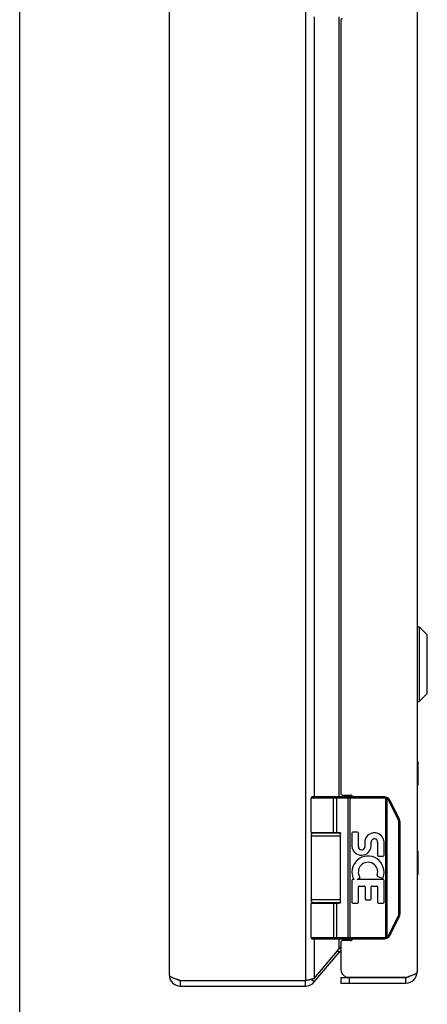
# Model space of a CAD drawing. Header units: inches. Extents: x 0 to 61.8, y 0 to 40.
# Tile 2 of 16: x 0 to 4.3, y 8.9 to 19.3. Entities that reach past the tile are written whole.
import ezdxf

# ---------------------------------------------------------------- set-up
doc = ezdxf.new("R2010")
doc.units = ezdxf.units.IN
doc.header["$LTSCALE"] = 3.4
doc.header["$MEASUREMENT"] = 0
doc.layers.get('0').update_dxf_attribs({"linetype": 'CONTINUOUS'})
doc.layers.add('02___PRT_ALL_AXES', color=7, linetype='CONTINUOUS')
doc.layers.add('06___PRT_ALL_SURFS', color=7, linetype='CONTINUOUS')

msp = doc.modelspace()

# ---------------------------------------------------------------- linework, layer by layer
at = {"color": 7, "linetype": 'Continuous'}
for p, q in [((0, 0), (0, 40)), ((4.2099, 12.8962), (4.2287, 12.8962)), ((4.2099, 12.1081), (4.2099, 12.8962)), ((4.2287, 12.8962), (4.3118, 12.813)), ((4.2287, 12.8962), (4.2287, 12.1081)), ((4.3118, 12.1912), (4.3118, 12.813)), ((4.3139, 12.1962), (4.3139, 12.808)), ((4.2287, 12.1081), (4.3118, 12.1912)), ((4.2099, 12.1081), (4.2287, 12.1081)), ((3.8612, 11.0841), (3.0839, 11.0841)), ((3.8612, 11.0971), (3.0969, 11.0971)), ((3.3143, 11.0971), (3.3142, 11.0971)), ((3.3145, 11.0971), (3.3143, 11.0971)), ((3.3146, 11.0971), (3.3144, 11.0971)), ((3.3147, 11.0971), (3.3145, 11.0971)), ((3.3148, 11.0971), (3.3146, 11.0971)), ((3.3208, 10.7221), (3.3208, 11.0843)), ((3.3208, 10.7221), (3.3208, 11.0843)), ((3.3567, 10.7221), (3.3567, 11.0841)), ((3.477, 11.0922), (3.477, 11.0925)), ((3.4771, 11.0913), (3.4771, 11.0916)), ((3.4771, 11.0909), (3.4771, 11.0913)), ((3.4772, 11.0905), (3.4771, 11.0909)), ((3.4772, 11.0902), (3.4772, 11.0905)), ((3.4772, 11.0898), (3.4772, 11.0902)), ((3.4773, 11.0894), (3.4772, 11.0898)), ((3.4773, 11.089), (3.4773, 11.0894)), ((3.4773, 11.0886), (3.4773, 11.089)), ((3.4774, 11.0875), (3.4773, 11.088)), ((3.4774, 11.0871), (3.4774, 11.0875)), ((3.4774, 11.0867), (3.4774, 11.0871)), ((3.4774, 11.0863), (3.4774, 11.0867)), ((3.4774, 11.0858), (3.4774, 11.0863)), ((3.4774, 11.0854), (3.4774, 11.0858)), ((3.4774, 11.085), (3.4774, 11.0854)), ((3.4774, 11.0845), (3.4774, 11.085)), ((3.4774, 9.6101), (3.4774, 11.0845)), ((3.4966, 9.5971), (3.4966, 11.0971)), ((3.8612, 11.0841), (3.8612, 11.0971)), ((3.8732, 11.0826), (3.8763, 11.0953)), ((3.8732, 9.6116), (3.8732, 11.0826)), ((3.8905, 11.0758), (3.8907, 11.0762)), ((3.8905, 9.6184), (3.8905, 11.0758)), ((3.8907, 11.0762), (3.8911, 11.0767)), ((3.8911, 11.0767), (3.8914, 11.0772)), ((3.8914, 11.0772), (3.8917, 11.0778)), ((3.8917, 11.0778), (3.8921, 11.0783)), ((3.8921, 11.0783), (3.8924, 11.0788)), ((3.8924, 11.0788), (3.8926, 11.0792)), ((3.8926, 11.0792), (3.8928, 11.0795)), ((3.8928, 11.0795), (3.893, 11.0798)), ((3.893, 11.0798), (3.8932, 11.0802)), ((3.8932, 11.0802), (3.8934, 11.0805)), ((3.8934, 11.0805), (3.8936, 11.0808)), ((3.8936, 11.0808), (3.8937, 11.0811)), ((3.8937, 11.0811), (3.8939, 11.0814)), ((3.8939, 11.0814), (3.8941, 11.0818)), ((3.8941, 11.0818), (3.8942, 11.0821)), ((3.8942, 11.0821), (3.8944, 11.0823)), ((3.8944, 11.0823), (3.8946, 11.0826)), ((3.8946, 11.0826), (3.8947, 11.0829)), ((3.8947, 11.0829), (3.8948, 11.0832)), ((3.8948, 11.0832), (3.895, 11.0834)), ((4.0085, 10.8545), (3.9073, 11.0567)), ((3.9085, 11.0573), (3.9092, 11.0577)), ((3.9092, 11.0577), (3.91, 11.0581)), ((3.91, 11.0581), (3.9107, 11.0585)), ((3.9107, 11.0585), (3.9114, 11.0589)), ((3.9114, 11.0589), (3.912, 11.0592)), ((3.912, 11.0592), (3.9125, 11.0595)), ((3.9125, 11.0595), (3.913, 11.0597)), ((3.913, 11.0597), (3.9134, 11.06)), ((3.9134, 11.06), (3.9138, 11.0602)), ((3.9138, 11.0602), (3.9142, 11.0605)), ((3.9142, 11.0605), (3.9145, 11.0606)), ((3.9145, 11.0606), (3.9147, 11.0608)), ((3.9147, 11.0608), (3.915, 11.0609)), ((3.9153, 11.0611), (3.9155, 11.0612)), ((3.9155, 11.0612), (3.9157, 11.0614)), ((3.9157, 11.0614), (3.9159, 11.0615)), ((4.0183, 10.8603), (3.9172, 11.0626)), ((4.0085, 10.8545), (4.009, 10.8548)), ((4.009, 10.8548), (4.0098, 10.8552)), ((4.0098, 10.8552), (4.0105, 10.8556)), ((4.0105, 10.8556), (4.0113, 10.8559)), ((4.0113, 10.8559), (4.012, 10.8563)), ((4.012, 10.8563), (4.0127, 10.8567)), ((4.0127, 10.8567), (4.0133, 10.8571)), ((4.0133, 10.8571), (4.0138, 10.8573)), ((4.0137, 10.8323), (4.0249, 10.8323)), ((4.0137, 9.8619), (4.0137, 10.8323)), ((4.0138, 10.8573), (4.0142, 10.8576)), ((4.0142, 10.8576), (4.0147, 10.8578)), ((4.0147, 10.8578), (4.0151, 10.8581)), ((4.0151, 10.8581), (4.0155, 10.8583)), ((4.0155, 10.8583), (4.0157, 10.8584)), ((4.0157, 10.8584), (4.016, 10.8586)), ((4.016, 10.8586), (4.0162, 10.8587)), ((4.0162, 10.8587), (4.0164, 10.8589)), ((4.0164, 10.8589), (4.0166, 10.859)), ((4.0166, 10.859), (4.0168, 10.8591)), ((4.0168, 10.8591), (4.017, 10.8592)), ((4.0249, 9.8619), (4.0249, 10.8323)), ((3.0839, 10.6871), (3.3948, 10.6871)), ((3.1139, 10.7171), (3.3926, 10.7171)), ((3.3948, 9.9821), (3.3948, 10.7121)), ((3.3948, 10.0071), (3.0839, 10.0071)), ((3.0839, 9.9721), (3.3749, 9.9721)), ((3.3926, 9.9771), (3.1139, 9.9771)), ((3.3567, 9.6101), (3.3567, 9.9721)), ((3.9073, 9.6375), (4.0085, 9.8397)), ((3.9172, 9.6316), (4.0183, 9.8339)), ((4.0085, 9.8397), (4.0094, 9.8392)), ((4.0094, 9.8392), (4.0102, 9.8388)), ((4.0102, 9.8388), (4.0109, 9.8384)), ((4.0109, 9.8384), (4.0116, 9.8381)), ((4.0116, 9.8381), (4.0123, 9.8377)), ((4.0123, 9.8377), (4.013, 9.8373)), ((4.013, 9.8373), (4.0135, 9.8371)), ((4.0135, 9.8371), (4.0139, 9.8368)), ((4.0137, 9.8619), (4.0249, 9.8619)), ((4.0139, 9.8368), (4.0144, 9.8365)), ((4.0144, 9.8365), (4.0148, 9.8363)), ((4.0148, 9.8363), (4.0152, 9.8361)), ((4.0152, 9.8361), (4.0155, 9.8359)), ((4.0155, 9.8359), (4.0157, 9.8358)), ((4.0157, 9.8358), (4.016, 9.8356)), ((4.016, 9.8356), (4.0162, 9.8355)), ((4.0162, 9.8355), (4.0164, 9.8354)), ((4.0164, 9.8354), (4.0166, 9.8352)), ((4.0166, 9.8352), (4.0168, 9.8351)), ((3.0839, 9.6101), (3.8612, 9.6101)), ((3.0969, 9.5971), (3.8612, 9.5971)), ((3.3143, 9.5971), (3.3142, 9.5971)), ((3.3145, 9.5971), (3.3143, 9.5971)), ((3.3146, 9.5971), (3.3144, 9.5971)), ((3.3147, 9.5971), (3.3145, 9.5971)), ((3.3148, 9.5971), (3.3146, 9.5971)), ((3.3149, 9.5972), (3.3148, 9.5971)), ((3.4771, 9.6026), (3.477, 9.6022)), ((3.477, 9.6022), (3.477, 9.6019)), ((3.4772, 9.6037), (3.4771, 9.6033)), ((3.4771, 9.6033), (3.4771, 9.6029)), ((3.4771, 9.6029), (3.4771, 9.6026)), ((3.4773, 9.6048), (3.4772, 9.6044)), ((3.4772, 9.6044), (3.4772, 9.604)), ((3.4772, 9.604), (3.4772, 9.6037)), ((3.4774, 9.6069), (3.4773, 9.6065)), ((3.4773, 9.6065), (3.4773, 9.606)), ((3.4773, 9.606), (3.4773, 9.6056)), ((3.4773, 9.6056), (3.4773, 9.6052)), ((3.4773, 9.6052), (3.4773, 9.6048)), ((3.4774, 9.6101), (3.4774, 9.6097)), ((3.4774, 9.6097), (3.4774, 9.6092)), ((3.4774, 9.6092), (3.4774, 9.6088)), ((3.4774, 9.6088), (3.4774, 9.6084)), ((3.4774, 9.6077), (3.4774, 9.6073)), ((3.4774, 9.6073), (3.4774, 9.6069)), ((3.8612, 9.6101), (3.8612, 9.5971)), ((3.8732, 9.6116), (3.8763, 9.5989)), ((3.8905, 9.6184), (3.8908, 9.6179)), ((3.8908, 9.6179), (3.8912, 9.6173)), ((3.8912, 9.6173), (3.8915, 9.6168)), ((3.8915, 9.6168), (3.8919, 9.6163)), ((3.8919, 9.6163), (3.8922, 9.6157)), ((3.8922, 9.6157), (3.8925, 9.6152)), ((3.8925, 9.6152), (3.8927, 9.6149)), ((3.8927, 9.6149), (3.8929, 9.6145)), ((3.8929, 9.6145), (3.8931, 9.6142)), ((3.8931, 9.6142), (3.8933, 9.6139)), ((3.8936, 9.6134), (3.8937, 9.6131)), ((3.8937, 9.6131), (3.8939, 9.6128)), ((3.8939, 9.6128), (3.8941, 9.6124)), ((3.8941, 9.6124), (3.8942, 9.6121)), ((3.8942, 9.6121), (3.8944, 9.6119)), ((3.8944, 9.6119), (3.8946, 9.6116)), ((3.8946, 9.6116), (3.8947, 9.6113)), ((3.8947, 9.6113), (3.8948, 9.611)), ((3.9073, 9.6375), (3.9083, 9.637)), ((3.9083, 9.637), (3.909, 9.6366)), ((3.909, 9.6366), (3.9098, 9.6362)), ((3.9107, 9.6357), (3.9114, 9.6353)), ((3.9114, 9.6353), (3.912, 9.635)), ((3.912, 9.635), (3.9125, 9.6347)), ((3.9125, 9.6347), (3.913, 9.6345)), ((3.913, 9.6345), (3.9134, 9.6342)), ((3.9134, 9.6342), (3.9138, 9.634)), ((3.9138, 9.634), (3.9142, 9.6337)), ((3.9142, 9.6337), (3.9145, 9.6336)), ((3.9145, 9.6336), (3.9147, 9.6334)), ((3.9147, 9.6334), (3.915, 9.6333)), ((3.915, 9.6333), (3.9152, 9.6332)), ((3.9152, 9.6332), (3.9154, 9.633)), ((3.9154, 9.633), (3.9156, 9.6329)), ((3.3803, 9.4533), (3.3613, 9.4693)), ((3.1173, 9.14), (3.0824, 9.1693)), ((3.3969, 9.1871), (4.0869, 9.1871)), ((3.3969, 9.1871), (3.3969, 9.1271)), ((3.4869, 9.1871), (3.4869, 9.1271)), ((4.0869, 9.1271), (4.0869, 9.1871)), ((1.7013, 9.0971), (1.7013, 9.1571)), ((3.0254, 9.0971), (3.0254, 9.1571))]:
    msp.add_line(p, q, dxfattribs=at)
at = {"color": 3, "linetype": 'Continuous'}
for p, q in [((3.0254, 31.0371), (3.0254, 9.1571)), ((1.5813, 30.9771), (1.5813, 9.2171)), ((4.2069, 30.9471), (4.2069, 9.2471)), ((3.1173, 19.3471), (3.1173, 11.0971)), ((3.3803, 11.0971), (3.3803, 19.3471)), ((3.3969, 19.3071), (3.3969, 11.1371)), ((3.4169, 11.1171), (3.5019, 11.1171)), ((3.4262, 11.0971), (3.4262, 11.1171)), ((3.1173, 10.7221), (3.1173, 10.7171)), ((3.3803, 10.7171), (3.3803, 10.7218)), ((3.1173, 9.9771), (3.1173, 9.9721)), ((3.3803, 9.9724), (3.3803, 9.9771)), ((3.1173, 9.5971), (3.1173, 9.1785)), ((3.3803, 9.4919), (3.3803, 9.5971)), ((3.4262, 9.5771), (3.4262, 9.5971)), ((3.1173, 9.1785), (3.3803, 9.4919)), ((3.3969, 9.5571), (3.3969, 9.2771)), ((3.5019, 9.5771), (3.4169, 9.5771)), ((3.1173, 9.14), (3.3803, 9.4533)), ((3.4573, 9.1921), (4.1025, 9.1921)), ((1.7013, 9.1571), (3.0254, 9.1571)), ((1.7013, 9.0971), (3.0254, 9.0971)), ((3.0254, 9.1571), (3.0403, 9.1602)), ((3.0403, 9.1602), (3.0477, 9.1617)), ((3.3969, 9.1271), (4.0869, 9.1271))]:
    msp.add_line(p, q, dxfattribs=at)
at = {"color": 7, "linetype": 'Continuous'}
for points in [[(3.3208, 11.0843), (3.3208, 11.0845), (3.3208, 11.0848), (3.3208, 11.085), (3.3208, 11.0852), (3.3208, 11.0854), (3.3207, 11.0856), (3.3207, 11.0858), (3.3207, 11.086), (3.3207, 11.0863), (3.3207, 11.0865), (3.3207, 11.0867), (3.3206, 11.0869), (3.3206, 11.0871), (3.3206, 11.0873), (3.3206, 11.0875), (3.3205, 11.0877), (3.3205, 11.088), (3.3205, 11.0882), (3.3204, 11.0884), (3.3204, 11.0886), (3.3204, 11.0888), (3.3203, 11.089), (3.3203, 11.0892), (3.3202, 11.0894), (3.3202, 11.0896), (3.3201, 11.0898), (3.3201, 11.09), (3.32, 11.0902), (3.32, 11.0903), (3.3199, 11.0905), (3.3199, 11.0907), (3.3198, 11.0909), (3.3198, 11.0911), (3.3197, 11.0913), (3.3196, 11.0915), (3.3196, 11.0916), (3.3195, 11.0918), (3.3194, 11.092), (3.3194, 11.0922), (3.3193, 11.0923), (3.3192, 11.0925), (3.3192, 11.0927), (3.3191, 11.0928), (3.319, 11.093), (3.3189, 11.0931), (3.3189, 11.0933), (3.3188, 11.0934), (3.3187, 11.0936), (3.3186, 11.0937), (3.3185, 11.0939), (3.3185, 11.094), (3.3184, 11.0942), (3.3183, 11.0943), (3.3182, 11.0944), (3.3181, 11.0946), (3.318, 11.0947), (3.3179, 11.0948), (3.3179, 11.0949), (3.3178, 11.0951), (3.3177, 11.0952), (3.3176, 11.0953), (3.3175, 11.0954), (3.3174, 11.0955), (3.3173, 11.0956), (3.3172, 11.0957), (3.3171, 11.0958), (3.317, 11.0959), (3.3169, 11.096), (3.3168, 11.0961), (3.3167, 11.0962), (3.3166, 11.0962), (3.3165, 11.0963), (3.3164, 11.0964), (3.3163, 11.0965), (3.3162, 11.0965), (3.3161, 11.0966), (3.316, 11.0966), (3.3159, 11.0967), (3.3158, 11.0967), (3.3156, 11.0968), (3.3155, 11.0968), (3.3154, 11.0969), (3.3153, 11.0969), (3.3152, 11.097), (3.3151, 11.097), (3.315, 11.097), (3.3149, 11.097), (3.3148, 11.0971)], [(3.3208, 11.0843), (3.3208, 11.0845), (3.3207, 11.0848), (3.3207, 11.085), (3.3207, 11.0852), (3.3207, 11.0854), (3.3207, 11.0856), (3.3207, 11.0858), (3.3207, 11.086), (3.3207, 11.0863), (3.3206, 11.0865), (3.3206, 11.0867), (3.3206, 11.0869), (3.3206, 11.0871), (3.3206, 11.0873), (3.3205, 11.0875), (3.3205, 11.0877), (3.3205, 11.088), (3.3204, 11.0882), (3.3204, 11.0884), (3.3204, 11.0886), (3.3203, 11.0888), (3.3203, 11.089), (3.3202, 11.0892), (3.3202, 11.0894), (3.3201, 11.0896), (3.3201, 11.0898), (3.3201, 11.09), (3.32, 11.0902), (3.3199, 11.0903), (3.3199, 11.0905), (3.3198, 11.0907), (3.3198, 11.0909), (3.3197, 11.0911), (3.3197, 11.0913), (3.3196, 11.0915), (3.3195, 11.0916), (3.3195, 11.0918), (3.3194, 11.092), (3.3193, 11.0922), (3.3193, 11.0923), (3.3192, 11.0925), (3.3191, 11.0927), (3.3191, 11.0928), (3.319, 11.093), (3.3189, 11.0931), (3.3188, 11.0933), (3.3188, 11.0934), (3.3187, 11.0936), (3.3186, 11.0937), (3.3185, 11.0939), (3.3184, 11.094), (3.3183, 11.0942), (3.3183, 11.0943), (3.3182, 11.0944), (3.3181, 11.0946), (3.318, 11.0947), (3.3179, 11.0948), (3.3178, 11.0949), (3.3177, 11.0951), (3.3176, 11.0952), (3.3175, 11.0953), (3.3174, 11.0954), (3.3174, 11.0955), (3.3173, 11.0956), (3.3172, 11.0957), (3.3171, 11.0958), (3.317, 11.0959), (3.3169, 11.096), (3.3168, 11.0961), (3.3167, 11.0962), (3.3166, 11.0962), (3.3165, 11.0963), (3.3164, 11.0964), (3.3162, 11.0965), (3.3161, 11.0965), (3.316, 11.0966), (3.3159, 11.0966), (3.3158, 11.0967), (3.3157, 11.0967), (3.3156, 11.0968), (3.3155, 11.0968), (3.3154, 11.0969), (3.3153, 11.0969), (3.3152, 11.097), (3.3151, 11.097), (3.315, 11.097), (3.3149, 11.097)], [(3.3567, 11.0841), (3.3567, 11.0843), (3.3567, 11.0845), (3.3567, 11.0848), (3.3567, 11.085), (3.3567, 11.0852), (3.3567, 11.0854), (3.3567, 11.0856), (3.3567, 11.0858), (3.3566, 11.086), (3.3566, 11.0863), (3.3566, 11.0865), (3.3566, 11.0867), (3.3565, 11.0869), (3.3565, 11.0871), (3.3564, 11.0873), (3.3564, 11.0875), (3.3564, 11.0877), (3.3563, 11.088), (3.3563, 11.0882), (3.3562, 11.0884), (3.3561, 11.0886), (3.3561, 11.0888), (3.356, 11.089), (3.356, 11.0892), (3.3559, 11.0894), (3.3558, 11.0896), (3.3558, 11.0898), (3.3557, 11.09), (3.3556, 11.0902), (3.3555, 11.0903), (3.3555, 11.0905), (3.3554, 11.0907), (3.3553, 11.0909), (3.3552, 11.0911), (3.3551, 11.0913), (3.355, 11.0915), (3.3549, 11.0916), (3.3548, 11.0918), (3.3547, 11.092), (3.3546, 11.0922), (3.3545, 11.0923), (3.3544, 11.0925), (3.3543, 11.0927), (3.3542, 11.0928), (3.3541, 11.093), (3.354, 11.0931), (3.3539, 11.0933), (3.3537, 11.0934), (3.3536, 11.0936), (3.3535, 11.0937), (3.3534, 11.0939), (3.3533, 11.094), (3.3531, 11.0942), (3.353, 11.0943), (3.3529, 11.0944), (3.3527, 11.0946), (3.3526, 11.0947), (3.3525, 11.0948), (3.3523, 11.0949), (3.3522, 11.0951), (3.3521, 11.0952), (3.3519, 11.0953), (3.3518, 11.0954), (3.3516, 11.0955), (3.3515, 11.0956), (3.3513, 11.0957), (3.3512, 11.0958), (3.3511, 11.0959), (3.3509, 11.096), (3.3507, 11.0961), (3.3506, 11.0962), (3.3504, 11.0962), (3.3503, 11.0963), (3.3501, 11.0964), (3.35, 11.0965), (3.3498, 11.0965), (3.3497, 11.0966), (3.3495, 11.0966), (3.3493, 11.0967), (3.3492, 11.0967), (3.349, 11.0968), (3.3489, 11.0968), (3.3487, 11.0969), (3.3485, 11.0969), (3.3484, 11.097), (3.3482, 11.097), (3.3481, 11.097), (3.3479, 11.097), (3.3477, 11.0971), (3.3476, 11.0971), (3.3474, 11.0971), (3.3472, 11.0971), (3.3471, 11.0971), (3.3469, 11.0971)], [(3.477, 11.0925), (3.4769, 11.0927), (3.4769, 11.0928), (3.4769, 11.093), (3.4769, 11.0931), (3.4768, 11.0933), (3.4768, 11.0934), (3.4768, 11.0936), (3.4768, 11.0937), (3.4767, 11.0939), (3.4767, 11.094), (3.4767, 11.0942), (3.4767, 11.0943), (3.4766, 11.0944), (3.4766, 11.0946), (3.4766, 11.0947), (3.4766, 11.0948), (3.4765, 11.0949), (3.4765, 11.0951), (3.4765, 11.0952), (3.4764, 11.0953), (3.4764, 11.0954), (3.4764, 11.0955), (3.4764, 11.0956), (3.4763, 11.0957), (3.4763, 11.0958), (3.4763, 11.0959), (3.4762, 11.096), (3.4762, 11.0961), (3.4762, 11.0962), (3.4761, 11.0962), (3.4761, 11.0963), (3.4761, 11.0964), (3.4761, 11.0965), (3.476, 11.0965), (3.476, 11.0966), (3.476, 11.0966), (3.4759, 11.0967), (3.4759, 11.0967), (3.4759, 11.0968), (3.4758, 11.0968), (3.4758, 11.0969), (3.4758, 11.0969), (3.4757, 11.097), (3.4757, 11.097), (3.4757, 11.097), (3.4756, 11.097), (3.4756, 11.0971), (3.4756, 11.0971), (3.4755, 11.0971), (3.4755, 11.0971), (3.4755, 11.0971), (3.4754, 11.0971)], [(3.4771, 11.0916), (3.477, 11.0918), (3.477, 11.0922)], [(3.4773, 11.088), (3.4773, 11.0882), (3.4773, 11.0886)], [(3.8905, 11.0758), (3.89, 11.0761), (3.8895, 11.0764), (3.889, 11.0767), (3.8885, 11.077), (3.8879, 11.0772), (3.8874, 11.0775), (3.8869, 11.0778), (3.8864, 11.078), (3.8859, 11.0783), (3.8853, 11.0785), (3.8848, 11.0788), (3.8843, 11.079), (3.8837, 11.0792), (3.8832, 11.0795), (3.8826, 11.0797), (3.8821, 11.0799), (3.8816, 11.0801), (3.881, 11.0803), (3.8805, 11.0805), (3.8799, 11.0807), (3.8794, 11.0809), (3.8788, 11.0811), (3.8782, 11.0813), (3.8777, 11.0815), (3.8771, 11.0816), (3.8766, 11.0818), (3.876, 11.0819), (3.8754, 11.0821), (3.8749, 11.0822), (3.8743, 11.0824), (3.8737, 11.0825), (3.8732, 11.0826)], [(3.9073, 11.0567), (3.9071, 11.0572), (3.9068, 11.0577), (3.9066, 11.0582), (3.9063, 11.0586), (3.9061, 11.0591), (3.9058, 11.0596), (3.9055, 11.06), (3.9052, 11.0605), (3.905, 11.0609), (3.9047, 11.0614), (3.9044, 11.0618), (3.9041, 11.0623), (3.9038, 11.0627), (3.9035, 11.0632), (3.9032, 11.0636), (3.9029, 11.064), (3.9025, 11.0645), (3.9022, 11.0649), (3.9019, 11.0653), (3.9015, 11.0657), (3.9012, 11.0661), (3.9009, 11.0665), (3.9005, 11.067), (3.9002, 11.0674), (3.8998, 11.0678), (3.8994, 11.0682), (3.8991, 11.0685), (3.8987, 11.0689), (3.8983, 11.0693), (3.898, 11.0697), (3.8976, 11.0701), (3.8972, 11.0704), (3.8968, 11.0708), (3.8964, 11.0712), (3.896, 11.0715), (3.8956, 11.0719), (3.8952, 11.0722), (3.8948, 11.0726), (3.8944, 11.0729), (3.894, 11.0733), (3.8935, 11.0736), (3.8931, 11.0739), (3.8927, 11.0743), (3.8923, 11.0746), (3.8918, 11.0749), (3.8914, 11.0752), (3.8909, 11.0755), (3.8905, 11.0758)], [(3.895, 11.0834), (3.895, 11.0836), (3.8951, 11.0837), (3.8951, 11.0838), (3.8952, 11.0839), (3.8952, 11.084), (3.8953, 11.0842), (3.8954, 11.0843), (3.8954, 11.0844), (3.8954, 11.0845), (3.8955, 11.0846), (3.8955, 11.0847), (3.8956, 11.0848), (3.8956, 11.0849), (3.8957, 11.085), (3.8957, 11.0851), (3.8957, 11.0852), (3.8958, 11.0853), (3.8958, 11.0854), (3.8958, 11.0854), (3.8958, 11.0855), (3.8959, 11.0856), (3.8959, 11.0857), (3.8959, 11.0858), (3.8959, 11.0858), (3.8959, 11.0859), (3.896, 11.086), (3.896, 11.086), (3.896, 11.0861), (3.896, 11.0861), (3.896, 11.0862), (3.896, 11.0862), (3.896, 11.0863), (3.896, 11.0863), (3.896, 11.0864), (3.896, 11.0864), (3.896, 11.0864), (3.896, 11.0865), (3.896, 11.0865), (3.896, 11.0865), (3.896, 11.0866), (3.8959, 11.0866), (3.8959, 11.0866), (3.8959, 11.0866)], [(3.9073, 11.0567), (3.9075, 11.0568), (3.9085, 11.0573)], [(3.915, 11.0609), (3.9151, 11.061), (3.9153, 11.0611)], [(3.9159, 11.0615), (3.916, 11.0615), (3.916, 11.0616), (3.9161, 11.0616), (3.9162, 11.0617), (3.9163, 11.0617), (3.9164, 11.0618), (3.9164, 11.0618), (3.9165, 11.0619), (3.9166, 11.0619), (3.9166, 11.062), (3.9167, 11.062), (3.9167, 11.0621), (3.9168, 11.0621), (3.9168, 11.0621), (3.9169, 11.0622), (3.9169, 11.0622), (3.917, 11.0623), (3.917, 11.0623), (3.917, 11.0623), (3.917, 11.0623), (3.9171, 11.0624), (3.9171, 11.0624), (3.9171, 11.0624), (3.9171, 11.0624), (3.9171, 11.0625), (3.9171, 11.0625), (3.9172, 11.0625), (3.9172, 11.0625), (3.9172, 11.0625), (3.9172, 11.0626)], [(4.0137, 10.8323), (4.0137, 10.8329), (4.0137, 10.8334), (4.0136, 10.834), (4.0136, 10.8345), (4.0136, 10.8351), (4.0136, 10.8356), (4.0135, 10.8362), (4.0135, 10.8367), (4.0134, 10.8373), (4.0134, 10.8378), (4.0133, 10.8383), (4.0132, 10.8389), (4.0132, 10.8394), (4.0131, 10.84), (4.013, 10.8405), (4.0129, 10.841), (4.0128, 10.8416), (4.0127, 10.8421), (4.0126, 10.8426), (4.0125, 10.8432), (4.0124, 10.8437), (4.0122, 10.8442), (4.0121, 10.8448), (4.012, 10.8453), (4.0118, 10.8458), (4.0117, 10.8464), (4.0115, 10.8469), (4.0113, 10.8474), (4.0112, 10.8479), (4.011, 10.8484), (4.0108, 10.849), (4.0106, 10.8495), (4.0104, 10.85), (4.0102, 10.8505), (4.01, 10.851), (4.0098, 10.8515), (4.0096, 10.852), (4.0094, 10.8525), (4.0092, 10.853), (4.0089, 10.8535), (4.0087, 10.854), (4.0085, 10.8545)], [(4.017, 10.8592), (4.0171, 10.8593), (4.0172, 10.8593), (4.0173, 10.8594), (4.0173, 10.8594), (4.0174, 10.8595), (4.0175, 10.8595), (4.0176, 10.8596), (4.0176, 10.8596), (4.0177, 10.8597), (4.0177, 10.8597), (4.0178, 10.8598), (4.0179, 10.8598), (4.0179, 10.8599), (4.018, 10.8599), (4.018, 10.8599), (4.018, 10.86), (4.0181, 10.86), (4.0181, 10.86), (4.0181, 10.8601), (4.0182, 10.8601), (4.0182, 10.8601), (4.0182, 10.8601), (4.0182, 10.8602), (4.0183, 10.8602), (4.0183, 10.8602), (4.0183, 10.8602), (4.0183, 10.8603), (4.0183, 10.8603), (4.0183, 10.8603), (4.0183, 10.8603)], [(3.0839, 10.7221), (3.3749, 10.7221), (3.3756, 10.7221), (3.3763, 10.7221), (3.3769, 10.7221), (3.3776, 10.722), (3.3782, 10.722), (3.3788, 10.722), (3.3794, 10.7219), (3.38, 10.7219), (3.3805, 10.7218), (3.3811, 10.7217), (3.3816, 10.7217), (3.3821, 10.7216), (3.3826, 10.7215), (3.383, 10.7214), (3.3834, 10.7214), (3.3839, 10.7213), (3.3843, 10.7212), (3.3847, 10.7211), (3.3851, 10.721), (3.3854, 10.7209), (3.3858, 10.7208), (3.3861, 10.7207), (3.3865, 10.7206), (3.3868, 10.7205), (3.3871, 10.7204), (3.3874, 10.7203), (3.3877, 10.7202), (3.388, 10.7201), (3.3882, 10.7199), (3.3885, 10.7198), (3.3888, 10.7197), (3.389, 10.7196), (3.3893, 10.7195), (3.3895, 10.7194), (3.3897, 10.7192), (3.3899, 10.7191), (3.3901, 10.719), (3.3903, 10.7189), (3.3905, 10.7188), (3.3907, 10.7186), (3.3909, 10.7185), (3.3911, 10.7184), (3.3912, 10.7183), (3.3914, 10.7181), (3.3916, 10.718), (3.3917, 10.7179), (3.3919, 10.7178), (3.392, 10.7176), (3.3922, 10.7175), (3.3923, 10.7174), (3.3924, 10.7173), (3.3925, 10.7172), (3.3927, 10.717), (3.3928, 10.7169), (3.3929, 10.7168), (3.393, 10.7167), (3.3931, 10.7166), (3.3932, 10.7164), (3.3933, 10.7163), (3.3934, 10.7162), (3.3935, 10.7161), (3.3935, 10.716), (3.3936, 10.7158), (3.3937, 10.7157), (3.3938, 10.7156), (3.3938, 10.7155), (3.3939, 10.7154), (3.394, 10.7153), (3.394, 10.7152), (3.3941, 10.715), (3.3942, 10.7149), (3.3942, 10.7148), (3.3943, 10.7147), (3.3943, 10.7146), (3.3944, 10.7145), (3.3944, 10.7144), (3.3944, 10.7143), (3.3945, 10.7141), (3.3945, 10.714), (3.3945, 10.7139), (3.3946, 10.7138), (3.3946, 10.7137), (3.3946, 10.7136), (3.3947, 10.7135), (3.3947, 10.7134), (3.3947, 10.7133), (3.3947, 10.7132), (3.3947, 10.7131), (3.3948, 10.713), (3.3948, 10.7128), (3.3948, 10.7127), (3.3948, 10.7126), (3.3948, 10.7125), (3.3948, 10.7124), (3.3948, 10.7123), (3.3948, 10.7122), (3.3948, 10.7121)], [(3.3208, 9.9721), (3.3208, 9.6099), (3.3208, 9.6097), (3.3207, 9.6094), (3.3207, 9.6092), (3.3207, 9.609), (3.3207, 9.6088), (3.3207, 9.6086), (3.3207, 9.6084), (3.3207, 9.6082), (3.3207, 9.6079), (3.3206, 9.6077), (3.3206, 9.6075), (3.3206, 9.6073), (3.3206, 9.6071), (3.3206, 9.6069), (3.3205, 9.6067), (3.3205, 9.6065), (3.3205, 9.6062), (3.3204, 9.606), (3.3204, 9.6058), (3.3204, 9.6056), (3.3203, 9.6054), (3.3203, 9.6052), (3.3202, 9.605), (3.3202, 9.6048), (3.3201, 9.6046), (3.3201, 9.6044), (3.3201, 9.6042), (3.32, 9.604), (3.3199, 9.6039), (3.3199, 9.6037), (3.3198, 9.6035), (3.3198, 9.6033), (3.3197, 9.6031), (3.3197, 9.6029), (3.3196, 9.6027), (3.3195, 9.6026), (3.3195, 9.6024), (3.3194, 9.6022), (3.3193, 9.602), (3.3193, 9.6019), (3.3192, 9.6017), (3.3191, 9.6015), (3.3191, 9.6014), (3.319, 9.6012), (3.3189, 9.6011), (3.3188, 9.6009), (3.3188, 9.6008), (3.3187, 9.6006), (3.3186, 9.6005), (3.3185, 9.6003), (3.3184, 9.6002), (3.3183, 9.6), (3.3183, 9.5999), (3.3182, 9.5998), (3.3181, 9.5996), (3.318, 9.5995), (3.3179, 9.5994), (3.3178, 9.5993), (3.3177, 9.5991), (3.3176, 9.599), (3.3175, 9.5989), (3.3174, 9.5988), (3.3174, 9.5987), (3.3173, 9.5986), (3.3172, 9.5985), (3.3171, 9.5984), (3.317, 9.5983), (3.3169, 9.5982), (3.3168, 9.5981), (3.3167, 9.598), (3.3166, 9.598), (3.3165, 9.5979), (3.3164, 9.5978), (3.3162, 9.5978), (3.3161, 9.5977), (3.316, 9.5976), (3.3159, 9.5976), (3.3158, 9.5975), (3.3157, 9.5975), (3.3156, 9.5974), (3.3155, 9.5974), (3.3154, 9.5973), (3.3153, 9.5973), (3.3152, 9.5972), (3.3151, 9.5972), (3.315, 9.5972), (3.3149, 9.5972)], [(3.3208, 9.9721), (3.3208, 9.6099), (3.3208, 9.6097), (3.3208, 9.6094), (3.3208, 9.6092), (3.3208, 9.609), (3.3208, 9.6088), (3.3207, 9.6086), (3.3207, 9.6084), (3.3207, 9.6082), (3.3207, 9.6079), (3.3207, 9.6077), (3.3207, 9.6075), (3.3206, 9.6073), (3.3206, 9.6071), (3.3206, 9.6069), (3.3206, 9.6067), (3.3205, 9.6065), (3.3205, 9.6062), (3.3205, 9.606), (3.3204, 9.6058), (3.3204, 9.6056), (3.3204, 9.6054), (3.3203, 9.6052), (3.3203, 9.605), (3.3202, 9.6048), (3.3202, 9.6046), (3.3201, 9.6044), (3.3201, 9.6042), (3.32, 9.604), (3.32, 9.6039), (3.3199, 9.6037), (3.3199, 9.6035), (3.3198, 9.6033), (3.3198, 9.6031), (3.3197, 9.6029), (3.3196, 9.6027), (3.3196, 9.6026), (3.3195, 9.6024), (3.3194, 9.6022), (3.3194, 9.602), (3.3193, 9.6019), (3.3192, 9.6017), (3.3192, 9.6015), (3.3191, 9.6014), (3.319, 9.6012), (3.3189, 9.6011), (3.3189, 9.6009), (3.3188, 9.6008), (3.3187, 9.6006), (3.3186, 9.6005), (3.3185, 9.6003), (3.3185, 9.6002), (3.3184, 9.6), (3.3183, 9.5999), (3.3182, 9.5998), (3.3181, 9.5996), (3.318, 9.5995), (3.3179, 9.5994), (3.3179, 9.5993), (3.3178, 9.5991), (3.3177, 9.599), (3.3176, 9.5989), (3.3175, 9.5988), (3.3174, 9.5987), (3.3173, 9.5986), (3.3172, 9.5985), (3.3171, 9.5984), (3.317, 9.5983), (3.3169, 9.5982), (3.3168, 9.5981), (3.3167, 9.598), (3.3166, 9.598), (3.3165, 9.5979), (3.3164, 9.5978), (3.3163, 9.5978), (3.3162, 9.5977), (3.3161, 9.5976), (3.316, 9.5976), (3.3159, 9.5975), (3.3158, 9.5975), (3.3156, 9.5974), (3.3155, 9.5974), (3.3154, 9.5973), (3.3153, 9.5973), (3.3152, 9.5972), (3.3151, 9.5972), (3.315, 9.5972), (3.3149, 9.5972)], [(3.3948, 9.9821), (3.3948, 9.982), (3.3948, 9.9819), (3.3948, 9.9818), (3.3948, 9.9817), (3.3948, 9.9816), (3.3948, 9.9815), (3.3948, 9.9814), (3.3948, 9.9812), (3.3947, 9.9811), (3.3947, 9.981), (3.3947, 9.9809), (3.3947, 9.9808), (3.3947, 9.9807), (3.3946, 9.9806), (3.3946, 9.9805), (3.3946, 9.9804), (3.3945, 9.9803), (3.3945, 9.9802), (3.3945, 9.9801), (3.3944, 9.9799), (3.3944, 9.9798), (3.3944, 9.9797), (3.3943, 9.9796), (3.3943, 9.9795), (3.3942, 9.9794), (3.3942, 9.9793), (3.3941, 9.9792), (3.394, 9.979), (3.394, 9.9789), (3.3939, 9.9788), (3.3938, 9.9787), (3.3938, 9.9786), (3.3937, 9.9785), (3.3936, 9.9784), (3.3935, 9.9782), (3.3935, 9.9781), (3.3934, 9.978), (3.3933, 9.9779), (3.3932, 9.9778), (3.3931, 9.9776), (3.393, 9.9775), (3.3929, 9.9774), (3.3928, 9.9773), (3.3927, 9.9772), (3.3925, 9.977), (3.3924, 9.9769), (3.3923, 9.9768), (3.3922, 9.9767), (3.392, 9.9766), (3.3919, 9.9764), (3.3917, 9.9763), (3.3916, 9.9762), (3.3914, 9.9761), (3.3912, 9.9759), (3.3911, 9.9758), (3.3909, 9.9757), (3.3907, 9.9756), (3.3905, 9.9754), (3.3903, 9.9753), (3.3901, 9.9752), (3.3899, 9.9751), (3.3897, 9.975), (3.3895, 9.9748), (3.3893, 9.9747), (3.389, 9.9746), (3.3888, 9.9745), (3.3885, 9.9744), (3.3882, 9.9743), (3.388, 9.9741), (3.3877, 9.974), (3.3874, 9.9739), (3.3871, 9.9738), (3.3868, 9.9737), (3.3865, 9.9736), (3.3861, 9.9735), (3.3858, 9.9734), (3.3854, 9.9733), (3.3851, 9.9732), (3.3847, 9.9731), (3.3843, 9.973), (3.3839, 9.9729), (3.3834, 9.9728), (3.383, 9.9728), (3.3826, 9.9727), (3.3821, 9.9726), (3.3816, 9.9725), (3.3811, 9.9725), (3.3805, 9.9724), (3.38, 9.9723), (3.3794, 9.9723), (3.3788, 9.9722), (3.3782, 9.9722), (3.3776, 9.9722), (3.3769, 9.9721), (3.3763, 9.9721), (3.3756, 9.9721), (3.3749, 9.9721)], [(4.0085, 9.8397), (4.0087, 9.8402), (4.0089, 9.8407), (4.0092, 9.8412), (4.0094, 9.8417), (4.0096, 9.8422), (4.0098, 9.8427), (4.01, 9.8432), (4.0102, 9.8437), (4.0104, 9.8442), (4.0106, 9.8447), (4.0108, 9.8452), (4.011, 9.8458), (4.0112, 9.8463), (4.0113, 9.8468), (4.0115, 9.8473), (4.0117, 9.8478), (4.0118, 9.8484), (4.012, 9.8489), (4.0121, 9.8494), (4.0122, 9.85), (4.0124, 9.8505), (4.0125, 9.851), (4.0126, 9.8516), (4.0127, 9.8521), (4.0128, 9.8526), (4.0129, 9.8532), (4.013, 9.8537), (4.0131, 9.8542), (4.0132, 9.8548), (4.0132, 9.8553), (4.0133, 9.8559), (4.0134, 9.8564), (4.0134, 9.8569), (4.0135, 9.8575), (4.0135, 9.858), (4.0136, 9.8586), (4.0136, 9.8591), (4.0136, 9.8597), (4.0136, 9.8602), (4.0137, 9.8608), (4.0137, 9.8613), (4.0137, 9.8619)], [(4.0168, 9.8351), (4.017, 9.835), (4.0171, 9.8349), (4.0172, 9.8349), (4.0173, 9.8348), (4.0173, 9.8348), (4.0174, 9.8347), (4.0175, 9.8347), (4.0176, 9.8346), (4.0176, 9.8346), (4.0177, 9.8345), (4.0177, 9.8345), (4.0178, 9.8344), (4.0179, 9.8344), (4.0179, 9.8343), (4.018, 9.8343), (4.018, 9.8343), (4.018, 9.8342), (4.0181, 9.8342), (4.0181, 9.8342), (4.0181, 9.8341), (4.0182, 9.8341), (4.0182, 9.8341), (4.0182, 9.8341), (4.0182, 9.834), (4.0183, 9.834), (4.0183, 9.834), (4.0183, 9.834), (4.0183, 9.8339), (4.0183, 9.8339), (4.0183, 9.8339), (4.0183, 9.8339)], [(3.3567, 9.6101), (3.3567, 9.6099), (3.3567, 9.6097), (3.3567, 9.6094), (3.3567, 9.6092), (3.3567, 9.609), (3.3567, 9.6088), (3.3567, 9.6086), (3.3567, 9.6084), (3.3566, 9.6082), (3.3566, 9.6079), (3.3566, 9.6077), (3.3566, 9.6075), (3.3565, 9.6073), (3.3565, 9.6071), (3.3564, 9.6069), (3.3564, 9.6067), (3.3564, 9.6065), (3.3563, 9.6062), (3.3563, 9.606), (3.3562, 9.6058), (3.3561, 9.6056), (3.3561, 9.6054), (3.356, 9.6052), (3.356, 9.605), (3.3559, 9.6048), (3.3558, 9.6046), (3.3558, 9.6044), (3.3557, 9.6042), (3.3556, 9.604), (3.3555, 9.6039), (3.3555, 9.6037), (3.3554, 9.6035), (3.3553, 9.6033), (3.3552, 9.6031), (3.3551, 9.6029), (3.355, 9.6027), (3.3549, 9.6026), (3.3548, 9.6024), (3.3547, 9.6022), (3.3546, 9.602), (3.3545, 9.6019), (3.3544, 9.6017), (3.3543, 9.6015), (3.3542, 9.6014), (3.3541, 9.6012), (3.354, 9.6011), (3.3539, 9.6009), (3.3537, 9.6008), (3.3536, 9.6006), (3.3535, 9.6005), (3.3534, 9.6003), (3.3533, 9.6002), (3.3531, 9.6), (3.353, 9.5999), (3.3529, 9.5998), (3.3527, 9.5996), (3.3526, 9.5995), (3.3525, 9.5994), (3.3523, 9.5993), (3.3522, 9.5991), (3.3521, 9.599), (3.3519, 9.5989), (3.3518, 9.5988), (3.3516, 9.5987), (3.3515, 9.5986), (3.3513, 9.5985), (3.3512, 9.5984), (3.3511, 9.5983), (3.3509, 9.5982), (3.3507, 9.5981), (3.3506, 9.598), (3.3504, 9.598), (3.3503, 9.5979), (3.3501, 9.5978), (3.35, 9.5978), (3.3498, 9.5977), (3.3497, 9.5976), (3.3495, 9.5976), (3.3493, 9.5975), (3.3492, 9.5975), (3.349, 9.5974), (3.3489, 9.5974), (3.3487, 9.5973), (3.3485, 9.5973), (3.3484, 9.5972), (3.3482, 9.5972), (3.3481, 9.5972), (3.3479, 9.5972), (3.3477, 9.5971), (3.3476, 9.5971), (3.3474, 9.5971), (3.3472, 9.5971), (3.3471, 9.5971), (3.3469, 9.5971)], [(3.477, 9.6019), (3.4769, 9.6015), (3.4769, 9.6014), (3.4769, 9.6012), (3.4769, 9.6011), (3.4768, 9.6009), (3.4768, 9.6008), (3.4768, 9.6006), (3.4768, 9.6005), (3.4767, 9.6003), (3.4767, 9.6002), (3.4767, 9.6), (3.4767, 9.5999), (3.4766, 9.5998), (3.4766, 9.5996), (3.4766, 9.5995), (3.4766, 9.5994), (3.4765, 9.5993), (3.4765, 9.5991), (3.4765, 9.599), (3.4764, 9.5989), (3.4764, 9.5988), (3.4764, 9.5987), (3.4764, 9.5986), (3.4763, 9.5985), (3.4763, 9.5984), (3.4763, 9.5983), (3.4762, 9.5982), (3.4762, 9.5981), (3.4762, 9.598), (3.4761, 9.598), (3.4761, 9.5979), (3.4761, 9.5978), (3.4761, 9.5978), (3.476, 9.5977), (3.476, 9.5976), (3.476, 9.5976), (3.4759, 9.5975), (3.4759, 9.5975), (3.4759, 9.5974), (3.4758, 9.5974), (3.4758, 9.5973), (3.4758, 9.5973), (3.4757, 9.5972), (3.4757, 9.5972), (3.4757, 9.5972), (3.4756, 9.5972), (3.4756, 9.5971), (3.4756, 9.5971), (3.4755, 9.5971), (3.4755, 9.5971), (3.4755, 9.5971), (3.4754, 9.5971)], [(3.4774, 9.6084), (3.4774, 9.6079), (3.4774, 9.6077)], [(3.8732, 9.6116), (3.8737, 9.6117), (3.8743, 9.6118), (3.8749, 9.612), (3.8754, 9.6121), (3.876, 9.6123), (3.8766, 9.6124), (3.8771, 9.6126), (3.8777, 9.6127), (3.8782, 9.6129), (3.8788, 9.6131), (3.8794, 9.6133), (3.8799, 9.6135), (3.8805, 9.6137), (3.881, 9.6139), (3.8816, 9.6141), (3.8821, 9.6143), (3.8826, 9.6145), (3.8832, 9.6147), (3.8837, 9.615), (3.8843, 9.6152), (3.8848, 9.6154), (3.8853, 9.6157), (3.8859, 9.6159), (3.8864, 9.6162), (3.8869, 9.6164), (3.8874, 9.6167), (3.8879, 9.617), (3.8885, 9.6172), (3.889, 9.6175), (3.8895, 9.6178), (3.89, 9.6181), (3.8905, 9.6184)], [(3.8905, 9.6184), (3.8909, 9.6187), (3.8914, 9.619), (3.8918, 9.6193), (3.8923, 9.6196), (3.8927, 9.62), (3.8931, 9.6203), (3.8935, 9.6206), (3.894, 9.6209), (3.8944, 9.6213), (3.8948, 9.6216), (3.8952, 9.622), (3.8956, 9.6223), (3.896, 9.6227), (3.8964, 9.623), (3.8968, 9.6234), (3.8972, 9.6238), (3.8976, 9.6241), (3.898, 9.6245), (3.8983, 9.6249), (3.8987, 9.6253), (3.8991, 9.6257), (3.8994, 9.626), (3.8998, 9.6264), (3.9002, 9.6268), (3.9005, 9.6272), (3.9009, 9.6277), (3.9012, 9.6281), (3.9015, 9.6285), (3.9019, 9.6289), (3.9022, 9.6293), (3.9025, 9.6297), (3.9029, 9.6302), (3.9032, 9.6306), (3.9035, 9.631), (3.9038, 9.6315), (3.9041, 9.6319), (3.9044, 9.6324), (3.9047, 9.6328), (3.905, 9.6333), (3.9052, 9.6337), (3.9055, 9.6342), (3.9058, 9.6346), (3.9061, 9.6351), (3.9063, 9.6356), (3.9066, 9.636), (3.9068, 9.6365), (3.9071, 9.637), (3.9073, 9.6375)], [(3.8933, 9.6139), (3.8935, 9.6135), (3.8936, 9.6134)], [(3.8948, 9.611), (3.895, 9.6108), (3.895, 9.6106), (3.8951, 9.6105), (3.8951, 9.6104), (3.8952, 9.6103), (3.8952, 9.6102), (3.8953, 9.61), (3.8954, 9.6099), (3.8954, 9.6098), (3.8954, 9.6097), (3.8955, 9.6096), (3.8955, 9.6095), (3.8956, 9.6094), (3.8956, 9.6093), (3.8957, 9.6092), (3.8957, 9.6091), (3.8957, 9.609), (3.8958, 9.6089), (3.8958, 9.6088), (3.8958, 9.6088), (3.8958, 9.6087), (3.8959, 9.6086), (3.8959, 9.6085), (3.8959, 9.6084), (3.8959, 9.6084), (3.8959, 9.6083), (3.896, 9.6082), (3.896, 9.6082), (3.896, 9.6081), (3.896, 9.6081), (3.896, 9.608), (3.896, 9.608), (3.896, 9.6079), (3.896, 9.6079), (3.896, 9.6078), (3.896, 9.6078), (3.896, 9.6078), (3.896, 9.6077), (3.896, 9.6077), (3.896, 9.6077), (3.896, 9.6076), (3.8959, 9.6076), (3.8959, 9.6076), (3.8959, 9.6076)], [(3.9098, 9.6362), (3.9105, 9.6358), (3.9107, 9.6357)], [(3.9156, 9.6329), (3.9158, 9.6328), (3.9159, 9.6327), (3.916, 9.6327), (3.916, 9.6326), (3.9161, 9.6326), (3.9162, 9.6325), (3.9163, 9.6325), (3.9164, 9.6324), (3.9164, 9.6324), (3.9165, 9.6323), (3.9166, 9.6323), (3.9166, 9.6322), (3.9167, 9.6322), (3.9167, 9.6321), (3.9168, 9.6321), (3.9168, 9.6321), (3.9169, 9.632), (3.9169, 9.632), (3.917, 9.6319), (3.917, 9.6319), (3.917, 9.6319), (3.917, 9.6319), (3.9171, 9.6318), (3.9171, 9.6318), (3.9171, 9.6318), (3.9171, 9.6318), (3.9171, 9.6317), (3.9171, 9.6317), (3.9172, 9.6317), (3.9172, 9.6317), (3.9172, 9.6317), (3.9172, 9.6316)]]:
    msp.add_lwpolyline(points, dxfattribs=at)
at = {"color": 3, "linetype": 'Continuous'}
for points in [[(3.3969, 9.5097), (3.3932, 9.5062), (3.3897, 9.5026), (3.3863, 9.499), (3.3832, 9.4955), (3.3803, 9.4919)], [(1.5813, 9.2171), (1.5816, 9.2146), (1.5824, 9.2121), (1.5836, 9.2096), (1.5854, 9.2071), (1.5877, 9.2046), (1.5905, 9.2021), (1.5937, 9.1996), (1.5974, 9.1971), (1.6015, 9.1946), (1.6061, 9.1921), (1.6111, 9.1896), (1.6165, 9.1871), (1.6222, 9.1846), (1.6283, 9.1821), (1.6347, 9.1796), (1.6413, 9.1771), (1.6482, 9.1746), (1.6554, 9.1721), (1.6627, 9.1696)], [(1.6627, 9.1696), (1.6703, 9.1671), (1.678, 9.1646), (1.6857, 9.1621), (1.6935, 9.1596), (1.7013, 9.1571)], [(3.0477, 9.1617), (3.055, 9.1632), (3.0622, 9.1648), (3.0692, 9.1663), (3.0761, 9.1678), (3.0828, 9.1693), (3.0892, 9.1709), (3.0954, 9.1724), (3.1014, 9.1739), (3.107, 9.1755), (3.1123, 9.177), (3.1173, 9.1785)], [(4.1236, 9.199), (4.1167, 9.1967), (4.1096, 9.1944), (4.1025, 9.1921)], [(4.2069, 9.2471), (4.2067, 9.2448), (4.206, 9.2425), (4.2049, 9.2402), (4.2034, 9.2379), (4.2015, 9.2356), (4.1992, 9.2334), (4.1964, 9.2311), (4.1933, 9.2288), (4.1898, 9.2265), (4.1859, 9.2242), (4.1817, 9.2219), (4.1771, 9.2196), (4.1722, 9.2173), (4.167, 9.215), (4.1615, 9.2127), (4.1557, 9.2104), (4.1497, 9.2081), (4.1435, 9.2059), (4.137, 9.2036), (4.1304, 9.2013), (4.1236, 9.199)]]:
    msp.add_lwpolyline(points, dxfattribs=at)
for centre, radius, start, end in [((3.4169, 19.3071), 0.02, 90, 180), ((3.4169, 11.1371), 0.02, 180, 270), ((3.5019, 11.0971), 0.02, 0, 90), ((3.5019, 9.5971), 0.02, 270, 360), ((3.4169, 9.5571), 0.02, 90, 180), ((3.4262, 9.4148), 0.06, 119.2812, 140), ((3.4869, 9.2771), 0.09, 180, 250.81186), ((1.7013, 9.2171), 0.12, 180, 270), ((4.0869, 9.2471), 0.12, 270, 360), ((3.0254, 9.2171), 0.12, 270, 320)]:
    msp.add_arc(centre, radius, start, end, dxfattribs=at)
at = {"color": 7, "linetype": 'Continuous'}
for centre, radius, start, end in [((4.2099, 12.8931), 0.00305, 90, 180.00002), ((4.3068, 12.808), 0.0071, 359.99998, 44.99999), ((4.3068, 12.1962), 0.0071, 315.00001, 0.00002), ((4.2099, 12.1111), 0.00305, 179.99998, 270), ((3.0969, 11.0841), 0.013, 90, 180), ((3.8612, 11.0346), 0.0625, 26.56505, 90), ((3.8612, 11.0346), 0.0495, 76.05599, 90), ((3.9624, 10.8323), 0.0625, 360, 26.56505), ((3.1139, 10.6871), 0.03, 90, 180), ((3.3689, 10.6871), 0.03, 30.12769, 90), ((3.1139, 10.0071), 0.03, 180, 270), ((3.3689, 10.0071), 0.03, 270, 329.87231), ((3.9624, 9.8619), 0.0625, 333.43495, 0), ((3.0969, 9.6101), 0.013, 180, 270), ((3.8612, 9.6596), 0.0625, 270, 333.43495), ((3.8612, 9.6596), 0.0495, 270, 283.94401), ((1.7013, 9.2171), 0.06, 234.19847, 270), ((4.0869, 9.2471), 0.06, 270, 305.71779), ((3.0254, 9.2171), 0.06, 270, 293.1031)]:
    msp.add_arc(centre, radius, start, end, dxfattribs=at)
at = {"layer": '02___PRT_ALL_AXES', "color": 7, "linetype": 'Continuous'}
for p, q in [((3.0839, 10.7221), (3.0839, 11.0841)), ((3.0839, 10.6871), (3.0839, 10.0071)), ((3.1634, 10.7221), (3.1634, 10.7171)), ((3.3194, 10.7221), (3.3194, 10.7171)), ((3.5156, 10.7147), (3.5156, 10.5736)), ((3.5759, 10.7231), (3.524, 10.7231)), ((3.5843, 10.5731), (3.5843, 10.7147)), ((3.6543, 10.6414), (3.6543, 10.5666)), ((3.7197, 10.5747), (3.7199, 10.6174)), ((3.7884, 10.6197), (3.7884, 10.4801)), ((3.8558, 10.4801), (3.8558, 10.6197)), ((3.7968, 10.4717), (3.8474, 10.4717)), ((3.5156, 10.2138), (3.5156, 9.9823)), ((3.5358, 10.2222), (3.524, 10.2222)), ((3.573, 10.2222), (3.5985, 10.2401)), ((3.8474, 10.2222), (3.573, 10.2222)), ((3.7896, 10.2569), (3.8348, 10.2373)), ((3.8558, 9.9823), (3.8558, 10.2138)), ((3.5843, 9.9823), (3.5843, 10.1464)), ((3.5927, 10.1548), (3.6474, 10.1548)), ((3.6558, 10.1464), (3.6558, 10.0168)), ((3.7195, 10.0168), (3.7195, 10.1464)), ((3.7279, 10.1548), (3.78, 10.1548)), ((3.7884, 10.1464), (3.7884, 9.9823)), ((3.6642, 10.0084), (3.7111, 10.0084)), ((3.0839, 9.6101), (3.0839, 9.9721)), ((3.1634, 9.9771), (3.1634, 9.9721)), ((3.3194, 9.9771), (3.3194, 9.9721)), ((3.524, 9.9739), (3.5759, 9.9739)), ((3.7968, 9.9739), (3.8474, 9.9739))]:
    msp.add_line(p, q, dxfattribs=at)
for centre, radius, start, end in [((3.524, 10.7147), 0.0084, 90, 180), ((3.5759, 10.7147), 0.0084, 0, 90), ((3.7534, 10.6152), 0.1025, 2.53111, 165.20132), ((3.7541, 10.6197), 0.0343, 0, 183.93719), ((3.6176, 10.5837), 0.1025, 185.66158, 354.93654), ((3.6196, 10.5731), 0.0353, 180, 349.42104), ((3.686, 10.3017), 0.17, 339.29666, 207.88167), ((3.7968, 10.4801), 0.0084, 180, 270), ((3.8474, 10.4801), 0.0084, 270, 360), ((3.686, 10.3033), 0.1025, 341.51399, 212.92348), ((3.524, 10.2138), 0.0084, 90, 180), ((3.5954, 10.2446), 0.0055, 305.0553, 32.92348), ((3.7939, 10.2672), 0.0112, 161.51399, 247.30195), ((3.8379, 10.2443), 0.00764, 246.36559, 339.29666), ((3.8474, 10.2138), 0.0084, 0, 90), ((3.5927, 10.1464), 0.0084, 90, 180), ((3.6474, 10.1464), 0.0084, 0, 90), ((3.7279, 10.1464), 0.0084, 90, 180), ((3.78, 10.1464), 0.0084, 0, 90), ((3.6642, 10.0168), 0.0084, 180, 270), ((3.7111, 10.0168), 0.0084, 270, 360), ((3.524, 9.9823), 0.0084, 180, 270), ((3.5759, 9.9823), 0.0084, 270, 360), ((3.7968, 9.9823), 0.0084, 180, 270), ((3.8474, 9.9823), 0.0084, 270, 360)]:
    msp.add_arc(centre, radius, start, end, dxfattribs=at)
at = {"layer": '06___PRT_ALL_SURFS', "color": 7, "linetype": 'Continuous'}
for p, q in [((4.2119, 11.4721), (4.2069, 11.4721)), ((4.2119, 11.4721), (4.2119, 11.2221)), ((4.2119, 11.3471), (4.2069, 11.3471)), ((4.2119, 11.2221), (4.2069, 11.2221)), ((4.2119, 10.5246), (4.2069, 10.5246)), ((4.2119, 10.5246), (4.2119, 10.2746)), ((4.2119, 10.3996), (4.2069, 10.3996)), ((4.2119, 10.2746), (4.2069, 10.2746))]:
    msp.add_line(p, q, dxfattribs=at)

doc.saveas('drawing.dxf')
